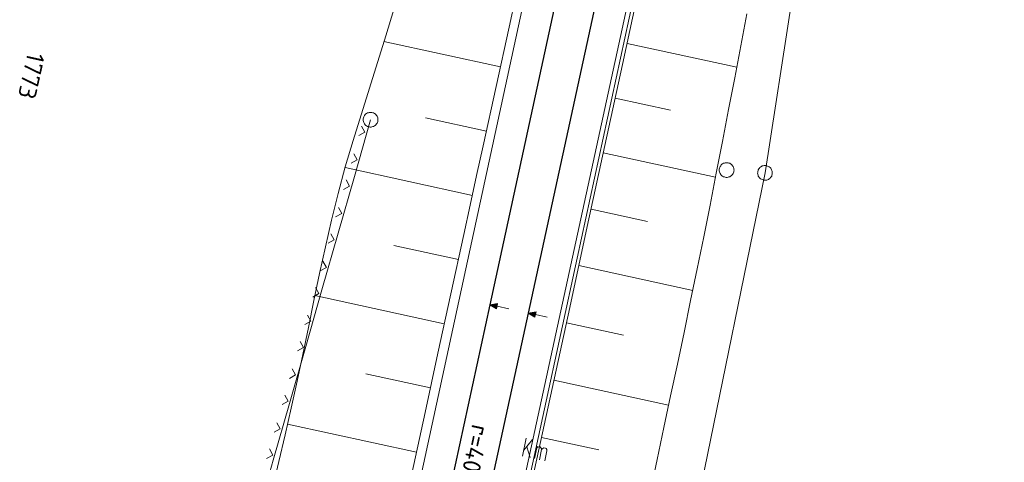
# Model space of a CAD drawing. Header units: metres. Extents: x 3425540 to 3446143, y 5432760 to 5444637.
# Tile 229 of 256: x 3436170 to 3436270, y 5441226 to 5441271. Entities that reach past the tile are written whole.
import ezdxf
from ezdxf.enums import TextEntityAlignment as Align

# ---------------------------------------------------------------- set-up
doc = ezdxf.new("R2010")
doc.units = ezdxf.units.M
for name, color, linetype, lineweight in [('B_Bestand', 9, 'Continuous', 18), ('B_Böschung', 9, 'Continuous', 18), ('B_Flurgrenzen', 9, 'Continuous', 18), ('B_Gleisachse', 9, 'Continuous', 25), ('Bestand Kabeltröge', 9, 'Continuous', 18), ('Bestand_Neu_Strecke 3433', 9, 'Continuous', 18)]:
    doc.layers.add(name, color=color, linetype=linetype, lineweight=lineweight)
doc.styles.get("Standard").update_dxf_attribs({"font": 'isocpeur.ttf'})

msp = doc.modelspace()

# ---------------------------------------------------------------- linework, layer by layer
at = {"layer": 'B_Bestand'}
for p, q in [((3436220.86, 5441226.91), (3436221.26, 5441228.76)), ((3436221, 5441227.55), (3436221.9, 5441228.62)), ((3436221.31, 5441227.88), (3436221.66, 5441226.78)), ((3436222.08, 5441226.69), (3436222.35, 5441227.93))]:
    msp.add_line(p, q, dxfattribs=at)
for points in [[(3436219.49, 5441241.91), (3436218.28, 5441242.17), (3436218.34, 5441242.45), (3436217.54, 5441242.33), (3436218.22, 5441241.9), (3436218.28, 5441242.17)], [(3436218.2, 5441241.97), (3436218.29, 5441242.4), (3436217.63, 5441242.31), (3436218.2, 5441241.97)], [(3436218.17, 5441242.04), (3436218.24, 5441242.34), (3436217.72, 5441242.29), (3436218.17, 5441242.04)], [(3436218.15, 5441242.1), (3436218.19, 5441242.29), (3436217.81, 5441242.27), (3436218.15, 5441242.1)], [(3436218.12, 5441242.17), (3436218.14, 5441242.24), (3436217.9, 5441242.25), (3436218.12, 5441242.17)], [(3436222.25, 5441241.6), (3436221.44, 5441241.48), (3436222.13, 5441241.05), (3436222.25, 5441241.6)], [(3436222.1, 5441241.12), (3436222.2, 5441241.55), (3436221.54, 5441241.46), (3436222.1, 5441241.12)], [(3436222.08, 5441241.19), (3436222.15, 5441241.49), (3436221.63, 5441241.44), (3436222.08, 5441241.19)], [(3436222.05, 5441241.25), (3436222.09, 5441241.44), (3436221.72, 5441241.42), (3436222.05, 5441241.25)], [(3436222.03, 5441241.32), (3436222.04, 5441241.39), (3436221.81, 5441241.4), (3436222.03, 5441241.32)], [(3436223.4, 5441241.06), (3436222.19, 5441241.32)], [(3436222.3, 5441227.7), (3436222.41, 5441227.84), (3436222.53, 5441227.89), (3436222.69, 5441227.86), (3436222.72, 5441227.81), (3436222.81, 5441227.71), (3436222.82, 5441227.59), (3436222.6, 5441226.57)], [(3436222.82, 5441227.59), (3436222.93, 5441227.72), (3436223.06, 5441227.77), (3436223.21, 5441227.74), (3436223.28, 5441227.69), (3436223.34, 5441227.6), (3436223.35, 5441227.47), (3436223.13, 5441226.46)]]:
    msp.add_lwpolyline(points, dxfattribs=at)
at = {"layer": 'B_Böschung'}
for p, q in [((3436218.63, 5441266.51), (3436206.77, 5441269.1)), ((3436231.51, 5441268.91), (3436242.67, 5441266.48)), ((3436230.3, 5441263.34), (3436235.95, 5441262.11)), ((3436217.2, 5441259.98), (3436210.99, 5441261.34)), ((3436229.09, 5441257.78), (3436240.51, 5441255.3)), ((3436215.77, 5441253.45), (3436202.83, 5441256.28)), ((3436227.85, 5441252.04), (3436233.6, 5441250.79)), ((3436214.35, 5441246.92), (3436207.77, 5441248.35)), ((3436226.6, 5441246.31), (3436238.19, 5441243.79)), ((3436212.92, 5441240.39), (3436199.75, 5441243.26)), ((3436225.34, 5441240.48), (3436231.15, 5441239.22)), ((3436211.5, 5441233.86), (3436204.94, 5441235.29)), ((3436224.07, 5441234.66), (3436235.74, 5441232.12)), ((3436210.08, 5441227.33), (3436196.97, 5441230.18)), ((3436222.81, 5441228.83), (3436228.65, 5441227.56))]:
    msp.add_line(p, q, dxfattribs=at)
for points in [[(3436202.42, 5441134.99), (3436204.2, 5441143.22), (3436205.99, 5441151.46), (3436207.78, 5441159.69), (3436209.57, 5441167.93), (3436211.36, 5441176.16), (3436213.15, 5441184.4), (3436214.94, 5441192.63), (3436216.73, 5441200.87), (3436218.52, 5441209.1), (3436220.31, 5441217.34), (3436222.1, 5441225.57), (3436223.89, 5441233.81), (3436225.68, 5441242.04), (3436227.47, 5441250.28), (3436229.25, 5441258.51), (3436231.04, 5441266.75), (3436232.83, 5441274.98)], [(3436220.17, 5441273.56), (3436219.51, 5441270.55), (3436218.19, 5441264.52), (3436216.87, 5441258.5), (3436216.21, 5441255.48), (3436215.56, 5441252.47), (3436214.9, 5441249.46), (3436212.27, 5441237.41), (3436211.61, 5441234.39), (3436210.96, 5441231.38), (3436208.99, 5441222.34)], [(3436195.43, 5441223.65), (3436196.08, 5441226.37), (3436196.72, 5441229.09), (3436197.35, 5441231.81), (3436197.95, 5441234.54), (3436198.53, 5441237.27), (3436199.09, 5441240.01), (3436199.65, 5441242.75), (3436200.22, 5441245.49), (3436200.82, 5441248.22), (3436201.44, 5441250.94), (3436202.11, 5441253.65), (3436202.84, 5441256.35), (3436203.64, 5441259.02), (3436206.96, 5441269.69), (3436207.79, 5441272.36)], [(3436243.7, 5441271.91), (3436243.09, 5441268.66), (3436242.47, 5441265.42), (3436241.84, 5441262.18), (3436241.22, 5441258.94), (3436240.59, 5441255.7), (3436239.96, 5441252.46), (3436239.31, 5441249.22), (3436238.65, 5441245.99), (3436237.98, 5441242.76), (3436237.31, 5441239.52), (3436236.63, 5441236.29), (3436235.94, 5441233.06), (3436235.25, 5441229.83), (3436234.57, 5441226.6), (3436233.89, 5441223.37)]]:
    msp.add_lwpolyline(points, dxfattribs=at)
at = {"layer": 'B_Flurgrenzen'}
for p, q in [((3436245.55, 5441255.74), (3436249.82, 5441283.14)), ((3436205.42, 5441261.15), (3436203.77, 5441255.38)), ((3436204.84, 5441259.87), (3436204.5, 5441260.49)), ((3436204.23, 5441259.53), (3436204.84, 5441259.87)), ((3436204.04, 5441257.08), (3436203.7, 5441257.69)), ((3436203.43, 5441256.73), (3436204.04, 5441257.08)), ((3436203.77, 5441255.38), (3436202.12, 5441249.61)), ((3436237.55, 5441216.52), (3436245.55, 5441255.74)), ((3436202.66, 5441254.06), (3436203.28, 5441254.4)), ((3436203.28, 5441254.4), (3436202.94, 5441255.02)), ((3436202.48, 5441251.6), (3436202.14, 5441252.22)), ((3436201.86, 5441251.26), (3436202.48, 5441251.6)), ((3436202.12, 5441249.61), (3436200.47, 5441243.84)), ((3436201.72, 5441248.93), (3436201.37, 5441249.55)), ((3436201.1, 5441248.59), (3436201.72, 5441248.93)), ((3436200.92, 5441246.13), (3436200.57, 5441246.75)), ((3436200.3, 5441245.79), (3436200.92, 5441246.13)), ((3436200.47, 5441243.84), (3436198.82, 5441238.07)), ((3436199.53, 5441243.11), (3436200.15, 5441243.46)), ((3436200.15, 5441243.46), (3436199.81, 5441244.08)), ((3436199.35, 5441240.66), (3436199.01, 5441241.28)), ((3436198.73, 5441240.32), (3436199.35, 5441240.66)), ((3436198.59, 5441237.99), (3436198.24, 5441238.6)), ((3436198.82, 5441238.07), (3436197.17, 5441232.3)), ((3436197.97, 5441237.64), (3436198.59, 5441237.99)), ((3436197.17, 5441234.84), (3436197.79, 5441235.19)), ((3436197.79, 5441235.19), (3436197.44, 5441235.81)), ((3436197.02, 5441232.51), (3436196.68, 5441233.13)), ((3436197.17, 5441232.3), (3436195.52, 5441226.53)), ((3436196.41, 5441232.17), (3436197.02, 5441232.51)), ((3436196.22, 5441229.72), (3436195.88, 5441230.33)), ((3436195.61, 5441229.37), (3436196.22, 5441229.72)), ((3436195.46, 5441227.04), (3436195.12, 5441227.66)), ((3436195.52, 5441226.53), (3436193.87, 5441220.76)), ((3436194.84, 5441226.7), (3436195.46, 5441227.04))]:
    msp.add_line(p, q, dxfattribs=at)
for points in [[(3436206.17, 5441261.15), (3436206.16, 5441261.24), (3436206.14, 5441261.33), (3436206.11, 5441261.43), (3436206.07, 5441261.51), (3436206.02, 5441261.58), (3436205.96, 5441261.66), (3436205.89, 5441261.73), (3436205.82, 5441261.78), (3436205.73, 5441261.83), (3436205.65, 5441261.86), (3436205.56, 5441261.88), (3436205.46, 5441261.89), (3436205.37, 5441261.89), (3436205.27, 5441261.88), (3436205.19, 5441261.86), (3436205.1, 5441261.83), (3436205.01, 5441261.78), (3436204.94, 5441261.73), (3436204.87, 5441261.66), (3436204.81, 5441261.58), (3436204.76, 5441261.51), (3436204.72, 5441261.43), (3436204.69, 5441261.33), (3436204.67, 5441261.24), (3436204.67, 5441261.15), (3436204.67, 5441261.05), (3436204.69, 5441260.96), (3436204.72, 5441260.87), (3436204.76, 5441260.79), (3436204.81, 5441260.71), (3436204.87, 5441260.63), (3436204.94, 5441260.57), (3436205.01, 5441260.52), (3436205.1, 5441260.47), (3436205.19, 5441260.44), (3436205.27, 5441260.42), (3436205.37, 5441260.4), (3436205.46, 5441260.4), (3436205.56, 5441260.42), (3436205.65, 5441260.44), (3436205.73, 5441260.47), (3436205.82, 5441260.52), (3436205.89, 5441260.57), (3436205.96, 5441260.63), (3436206.02, 5441260.71), (3436206.07, 5441260.79), (3436206.11, 5441260.87), (3436206.14, 5441260.96), (3436206.16, 5441261.05), (3436206.17, 5441261.15)], [(3436242.4, 5441256.03), (3436242.39, 5441256.12), (3436242.37, 5441256.21), (3436242.34, 5441256.3), (3436242.3, 5441256.39), (3436242.25, 5441256.46), (3436242.19, 5441256.54), (3436242.12, 5441256.61), (3436242.05, 5441256.66), (3436241.96, 5441256.71), (3436241.88, 5441256.74), (3436241.79, 5441256.76), (3436241.69, 5441256.77), (3436241.6, 5441256.77), (3436241.5, 5441256.76), (3436241.42, 5441256.74), (3436241.33, 5441256.71), (3436241.24, 5441256.66), (3436241.17, 5441256.61), (3436241.1, 5441256.54), (3436241.04, 5441256.46), (3436240.99, 5441256.39), (3436240.95, 5441256.3), (3436240.92, 5441256.21), (3436240.9, 5441256.12), (3436240.9, 5441256.03), (3436240.9, 5441255.93), (3436240.92, 5441255.84), (3436240.95, 5441255.75), (3436240.99, 5441255.67), (3436241.04, 5441255.59), (3436241.1, 5441255.51), (3436241.17, 5441255.45), (3436241.24, 5441255.39), (3436241.33, 5441255.35), (3436241.42, 5441255.32), (3436241.5, 5441255.29), (3436241.6, 5441255.28), (3436241.69, 5441255.28), (3436241.79, 5441255.29), (3436241.88, 5441255.32), (3436241.96, 5441255.35), (3436242.05, 5441255.39), (3436242.12, 5441255.45), (3436242.19, 5441255.51), (3436242.25, 5441255.59), (3436242.3, 5441255.67), (3436242.34, 5441255.75), (3436242.37, 5441255.84), (3436242.39, 5441255.93), (3436242.4, 5441256.03)], [(3436245.73, 5441255.01), (3436245.82, 5441255.04), (3436245.9, 5441255.08), (3436245.99, 5441255.13), (3436246.06, 5441255.19), (3436246.12, 5441255.26), (3436246.18, 5441255.34), (3436246.23, 5441255.42), (3436246.26, 5441255.5), (3436246.29, 5441255.6), (3436246.29, 5441255.69), (3436246.29, 5441255.78), (3436246.28, 5441255.88), (3436246.26, 5441255.97), (3436246.22, 5441256.06), (3436246.18, 5441256.14), (3436246.13, 5441256.22), (3436246.06, 5441256.28), (3436245.99, 5441256.34), (3436245.91, 5441256.39), (3436245.82, 5441256.43), (3436245.74, 5441256.46), (3436245.65, 5441256.48), (3436245.55, 5441256.49), (3436245.46, 5441256.48), (3436245.36, 5441256.47), (3436245.27, 5441256.44), (3436245.19, 5441256.4), (3436245.11, 5441256.35), (3436245.04, 5441256.29), (3436244.98, 5441256.22), (3436244.92, 5441256.14), (3436244.87, 5441256.06), (3436244.84, 5441255.97), (3436244.81, 5441255.88), (3436244.81, 5441255.79), (3436244.8, 5441255.7), (3436244.82, 5441255.6), (3436244.84, 5441255.51), (3436244.87, 5441255.42), (3436244.92, 5441255.34), (3436244.97, 5441255.26), (3436245.03, 5441255.2), (3436245.1, 5441255.13), (3436245.18, 5441255.09), (3436245.27, 5441255.05), (3436245.36, 5441255.02), (3436245.45, 5441255), (3436245.55, 5441254.99), (3436245.64, 5441254.99), (3436245.73, 5441255.01)]]:
    msp.add_lwpolyline(points, dxfattribs=at)
at = {"layer": 'B_Gleisachse'}
for p, q in [((3436234.15, 5441318.72), (3436217.54, 5441242.33)), ((3436238.06, 5441317.86), (3436221.45, 5441241.48)), ((3436217.54, 5441242.33), (3436206.93, 5441193.42)), ((3436221.44, 5441241.48), (3436210.84, 5441192.58))]:
    msp.add_line(p, q, dxfattribs=at)
at = {"layer": 'Bestand Kabeltröge'}
for p, q in [((3436232.91, 5441279.19), (3436225.96, 5441247.16)), ((3436233.39, 5441279.09), (3436226.44, 5441247.06)), ((3436225.96, 5441247.16), (3436217.96, 5441210.42)), ((3436226.44, 5441247.06), (3436218.45, 5441210.31))]:
    msp.add_line(p, q, dxfattribs=at)
at = {"layer": 'Bestand_Neu_Strecke 3433'}
msp.add_line((3436181.75, 5441092.34), (3436269.9, 5441498.35), dxfattribs=at)

# ---------------------------------------------------------------- texts
at = {"layer": 'B_Bestand'}
msp.add_text('r=40002.0', height=1.8, rotation=257.7635, dxfattribs=at).set_placement((3436215.54, 5441225.01), align=Align.MIDDLE)
at = {"layer": 'B_Flurgrenzen'}
msp.add_text('1773', height=1.8, rotation=257.5348, dxfattribs=at).set_placement((3436170.9, 5441265.6), align=Align.MIDDLE)

doc.saveas('drawing.dxf')
